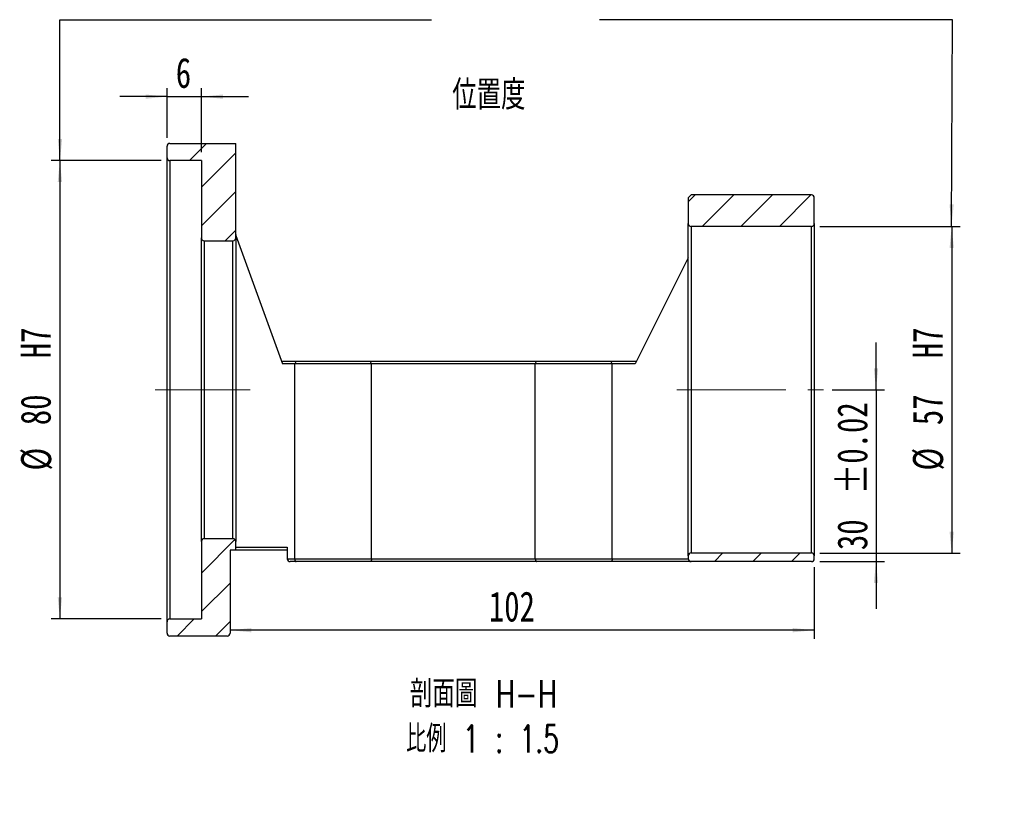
# Model space of a CAD drawing. Header units: millimetres. Extents: x 35 to 263, y -1 to 199.
# Tile 2 of 4: x 148 to 263, y -1 to 90. Entities that reach past the tile are written whole.
import ezdxf

# ---------------------------------------------------------------- set-up
doc = ezdxf.new("R2010")
doc.units = ezdxf.units.MM
doc.linetypes.add('CENTERX2', pattern=[20.32, 12.7, -2.54, 2.54, -2.54])
doc.layers.add('FORMAT', color=7, linetype='Continuous')
doc.styles.add('SLDTEXTSTYLE0', font='TXT', dxfattribs={"width": 0.75})
doc.styles.add('SLDTEXTSTYLE1', font='TXT', dxfattribs={"width": 0.75, "bigfont": 'bigfont'})
doc.styles.add('SLDTEXTSTYLE3', font='TXT', dxfattribs={"width": 0.675, "bigfont": 'bigfont'})
doc.dimstyles.new('SLDDIMSTYLE3', dxfattribs={"dimtxt": 3.5, "dimasz": 2.5, "dimexe": 0, "dimexo": 0.0625, "dimgap": 0.875, "dimtad": 1, "dimlfac": 1.5, "dimrnd": 1e-09, "dimzin": 12, "dimdsep": 46, "dimtxsty": 'SLDTEXTSTYLE0', "dimsah": 1, "dimcen": 0.09, "dimadec": 0, "dimazin": 3, "dimtfac": 1, "dimtofl": 0, "dimtmove": 0, "dimatfit": 3, "dimfxl": 1, "dimfrac": 2, "dimtolj": 1, "dimtzin": 12, "dimarcsym": 0})
doc.dimstyles.new('SLDDIMSTYLE4', dxfattribs={"dimtxt": 3.5, "dimasz": 2.5, "dimexe": 0, "dimexo": 0.0625, "dimgap": 0.875, "dimtad": 1, "dimlfac": 1.5, "dimrnd": 1e-09, "dimzin": 12, "dimdsep": 46, "dimtxsty": 'SLDTEXTSTYLE0', "dimsah": 1, "dimcen": 0.09, "dimadec": 0, "dimazin": 3, "dimtol": 1, "dimtp": 0.02, "dimtm": 0.02, "dimtfac": 1, "dimtmove": 0, "dimatfit": 0, "dimfxl": 1, "dimfrac": 2, "dimtolj": 1, "dimarcsym": 0})
doc.dimstyles.new('SLDDIMSTYLE5', dxfattribs={"dimtxt": 3.5, "dimasz": 2.5, "dimexe": 0, "dimexo": 0.0625, "dimgap": 0.875, "dimtad": 1, "dimlfac": 1.5, "dimrnd": 1e-09, "dimzin": 12, "dimdsep": 46, "dimtxsty": 'SLDTEXTSTYLE0', "dimsah": 1, "dimcen": 0.09, "dimadec": 0, "dimazin": 3, "dimtfac": 1, "dimtmove": 0, "dimatfit": 0, "dimfxl": 1, "dimfrac": 2, "dimtolj": 1, "dimtzin": 12, "dimarcsym": 0})

# ---------------------------------------------------------------- blocks, each defined once
blk = doc.blocks.new('_D_1')
at = {"layer": 'FORMAT', "color": 7}
for p, q in [((164.69, 73.68), (151.89, 73.68)), ((152.89, 73.68), (152.89, 20.35)), ((164.69, 20.35), (151.89, 20.35))]:
    blk.add_line(p, q, dxfattribs=at)
for points in [[(152.89, 73.68), (152.64, 71.18), (153.14, 71.18)], [(152.89, 20.35), (153.14, 22.85), (152.64, 22.85)]]:
    blk.add_solid(points, dxfattribs=at)
at = {"layer": 'FORMAT', "color": 7, "char_height": 3.5, "attachment_point": 1, "rotation": 90, "style": 'SLDTEXTSTYLE0'}
for s, insert in [('H7', (148.32, 50.68)), ('80', (148.32, 42.89)), ('%%c', (148.37, 37.61))]:
    blk.add_mtext(s, dxfattribs=dict(at, insert=insert))
blk = doc.blocks.new('_D_2')
at = {"layer": 'FORMAT', "color": 7}
for p, q in [((247.88, 47.01), (247.88, 52.51)), ((242.76, 47.01), (248.88, 47.01)), ((247.88, 47.01), (247.88, 27.01)), ((241.36, 27.01), (248.88, 27.01)), ((247.88, 27.01), (247.88, 21.51))]:
    blk.add_line(p, q, dxfattribs=at)
for points in [[(247.88, 47.01), (248.13, 49.51), (247.63, 49.51)], [(247.88, 27.01), (247.63, 24.51), (248.13, 24.51)]]:
    blk.add_solid(points, dxfattribs=at)
at = {"layer": 'FORMAT', "color": 7, "char_height": 3.5, "attachment_point": 1, "rotation": 90, "style": 'SLDTEXTSTYLE0'}
for s, insert in [('±0.02', (243.37, 34.84)), ('30', (243.37, 28.35))]:
    blk.add_mtext(s, dxfattribs=dict(at, insert=insert))
blk = doc.blocks.new('_D_3')
at = {"layer": 'FORMAT', "color": 7}
for p, q in [((241.36, 66.01), (257.69, 66.01)), ((256.69, 66.01), (256.69, 28.01)), ((241.36, 28.01), (257.69, 28.01))]:
    blk.add_line(p, q, dxfattribs=at)
for points in [[(256.69, 66.01), (256.44, 63.51), (256.94, 63.51)], [(256.69, 28.01), (256.94, 30.51), (256.44, 30.51)]]:
    blk.add_solid(points, dxfattribs=at)
at = {"layer": 'FORMAT', "color": 7, "char_height": 3.5, "attachment_point": 1, "rotation": 90, "style": 'SLDTEXTSTYLE0'}
for s, insert in [('H7', (252.13, 50.68)), ('57', (252.13, 42.89)), ('%%c', (252.18, 37.61))]:
    blk.add_mtext(s, dxfattribs=dict(at, insert=insert))
blk = doc.blocks.new('_D_4')
at = {"layer": 'FORMAT', "color": 7}
for p, q in [((165.36, 76.35), (165.36, 82.13)), ((169.36, 74.68), (169.36, 82.13)), ((165.36, 81.13), (159.86, 81.13)), ((165.36, 81.13), (169.36, 81.13)), ((169.36, 81.13), (174.86, 81.13))]:
    blk.add_line(p, q, dxfattribs=at)
for points in [[(165.36, 81.13), (162.86, 81.38), (162.86, 80.88)], [(169.36, 81.13), (171.86, 80.88), (171.86, 81.38)]]:
    blk.add_solid(points, dxfattribs=at)
at = {"layer": 'FORMAT', "color": 7, "insert": (166.38, 85.65), "char_height": 3.5, "attachment_point": 1, "style": 'SLDTEXTSTYLE0'}
blk.add_mtext('6', dxfattribs=at)
blk = doc.blocks.new('_D_5')
at = {"layer": 'FORMAT', "color": 7}
for p, q in [((240.69, 26.35), (240.69, 18.03)), ((240.69, 19.03), (172.69, 19.03))]:
    blk.add_line(p, q, dxfattribs=at)
for points in [[(172.69, 19.03), (175.19, 18.78), (175.19, 19.28)], [(240.69, 19.03), (238.19, 19.28), (238.19, 18.78)]]:
    blk.add_solid(points, dxfattribs=at)
at = {"layer": 'FORMAT', "color": 7, "insert": (202.82, 23.54), "char_height": 3.5, "attachment_point": 1, "style": 'SLDTEXTSTYLE0'}
blk.add_mtext('102', dxfattribs=at)
blk = doc.blocks.new('SW_NOTE_1')
at = {"layer": 'FORMAT', "color": 0, "char_height": 3.175, "attachment_point": 2}
for s, insert, style in [('\\M+19655\\M+196CA\\M+19AA4 H-H', (10.42, 4.09), 'SLDTEXTSTYLE1'), ('\\M+194E4\\M+197E1 1 : 1.5', (10.32, -1.14), 'SLDTEXTSTYLE3')]:
    blk.add_mtext(s, dxfattribs=dict(at, insert=insert, style=style))

msp = doc.modelspace()

# ---------------------------------------------------------------- hatches: boundary and pattern name
at = {"linetype": 'Continuous', "lineweight": 18}
h = msp.add_hatch(dxfattribs=at)
h.set_pattern_fill('ANSI31', style=0)
edge = h.paths.add_edge_path(flags=0)
edge.add_line((165.3609, 75.3482), (165.3609, 74.0149))
edge.add_arc((165.6942, 74.0149), 0.3333, 180, 270)
edge.add_line((165.6942, 73.6815), (169.3609, 73.6815))
edge.add_line((169.3609, 73.6815), (169.3609, 64.6815))
edge.add_arc((169.6942, 64.6815), 0.3333, 180, 270)
edge.add_line((169.6942, 64.3482), (173.0276, 64.3482))
edge.add_arc((173.0276, 64.6815), 0.3333, 270, 360)
edge.add_line((173.3609, 64.6815), (173.3609, 75.6815))
edge.add_line((173.3609, 75.6815), (165.6942, 75.6815))
edge.add_arc((165.6942, 75.3482), 0.3333, 90, 180)
h = msp.add_hatch(dxfattribs=at)
h.set_pattern_fill('ANSI31', style=0)
edge = h.paths.add_edge_path(flags=0)
edge.add_line((226.3609, 66.0149), (240.3609, 66.0149))
edge.add_arc((240.3609, 66.3482), 0.3333, 270, 360)
edge.add_line((240.6942, 66.3482), (240.6942, 69.3482))
edge.add_arc((240.3609, 69.3482), 0.3333, 0, 90)
edge.add_line((240.3609, 69.6815), (226.3609, 69.6815))
edge.add_line((226.3609, 69.6815), (226.0276, 69.3482))
edge.add_line((226.0276, 69.3482), (226.0276, 66.3482))
edge.add_arc((226.3609, 66.3482), 0.3333, 180, 270)
h = msp.add_hatch(dxfattribs=at)
h.set_pattern_fill('ANSI31', style=0)
edge = h.paths.add_edge_path(flags=0)
edge.add_line((165.3609, 20.0149), (165.3609, 18.6815))
edge.add_arc((165.6942, 18.6815), 0.3333, 180, 270)
edge.add_line((165.6942, 18.3482), (172.3609, 18.3482))
edge.add_arc((172.3609, 18.6815), 0.3333, 270, 360)
edge.add_line((172.6942, 18.6815), (172.6942, 28.3482))
edge.add_line((172.6942, 28.3482), (173.3609, 28.3482))
edge.add_line((173.3609, 28.3482), (173.3609, 29.3482))
edge.add_arc((173.0276, 29.3482), 0.3333, 0, 90)
edge.add_line((173.0276, 29.6815), (169.6942, 29.6815))
edge.add_arc((169.6942, 29.3482), 0.3333, 90, 180)
edge.add_line((169.3609, 29.3482), (169.3609, 20.3482))
edge.add_line((169.3609, 20.3482), (165.6942, 20.3482))
edge.add_arc((165.6942, 20.0149), 0.3333, 90, 180)
h = msp.add_hatch(dxfattribs=at)
h.set_pattern_fill('ANSI31', style=0)
edge = h.paths.add_edge_path(flags=0)
edge.add_line((226.3609, 27.0149), (240.3609, 27.0149))
edge.add_arc((240.3609, 27.3482), 0.3333, 270, 360)
edge.add_line((240.6942, 27.3482), (240.6942, 27.6815))
edge.add_arc((240.3609, 27.6815), 0.3333, 0, 90)
edge.add_line((240.3609, 28.0149), (226.3609, 28.0149))
edge.add_arc((226.3609, 27.6815), 0.3333, 90, 180)
edge.add_line((226.0276, 27.6815), (226.0276, 27.3482))
edge.add_arc((226.3609, 27.3482), 0.3333, 180, 270)

# ---------------------------------------------------------------- linework, layer by layer
at = {"color": 7, "linetype": 'Continuous', "lineweight": 25}
for p, q in [((165.6942, 75.6815), (173.3609, 75.6815)), ((173.3609, 64.6815), (173.3609, 75.6815)), ((165.3609, 74.0149), (165.3609, 75.3482)), ((165.3609, 20.0149), (165.3609, 74.0149)), ((169.3609, 73.6815), (165.6942, 73.6815)), ((165.6942, 73.6815), (165.6942, 20.3482)), ((169.3609, 73.6815), (169.3609, 64.6815)), ((226.3609, 69.6815), (226.0276, 69.3482)), ((226.0276, 69.3482), (226.0276, 66.3482)), ((240.3609, 69.6815), (226.3609, 69.6815)), ((240.6942, 66.3482), (240.6942, 69.3482)), ((226.0276, 47.0149), (226.0276, 66.3482)), ((240.3609, 66.0149), (226.3609, 66.0149)), ((226.3609, 66.0149), (226.3609, 28.0149)), ((240.3609, 28.0149), (240.3609, 66.0149)), ((240.6942, 66.3482), (240.6942, 27.6815)), ((169.3609, 29.3482), (169.3609, 64.6815)), ((169.6942, 64.3482), (173.0276, 64.3482)), ((169.6942, 64.3482), (169.6942, 29.6815)), ((173.0276, 29.6815), (173.0276, 64.3482)), ((173.3609, 64.6815), (173.3609, 29.3482)), ((173.381, 64.9597), (178.8155, 50.0149)), ((226.0276, 62.3482), (219.8609, 50.0149)), ((178.6942, 50.3482), (180.3737, 50.3482)), ((180.2221, 50.0149), (178.8155, 50.0149)), ((189.1664, 50.0149), (180.2221, 50.0149)), ((180.2221, 27.3482), (180.2221, 50.0149)), ((180.3737, 50.3482), (189.0147, 50.3482)), ((189.0147, 50.3482), (208.3737, 50.3482)), ((189.1664, 27.3482), (189.1664, 50.0149)), ((208.2221, 50.0149), (189.1664, 50.0149)), ((217.1664, 50.0149), (208.2221, 50.0149)), ((208.2221, 27.3482), (208.2221, 50.0149)), ((208.3737, 50.3482), (217.0147, 50.3482)), ((217.0147, 50.3482), (220.0276, 50.3482)), ((217.1664, 27.3482), (217.1664, 50.0149)), ((219.8609, 50.0149), (217.1664, 50.0149)), ((226.0276, 27.6815), (226.0276, 47.0149)), ((169.3609, 29.3482), (169.3609, 20.3482)), ((173.0276, 29.6815), (169.6942, 29.6815)), ((173.3609, 28.3482), (173.3609, 29.3482)), ((173.3609, 28.6815), (179.3609, 28.6815)), ((179.3609, 28.6815), (179.3609, 27.3482)), ((172.6942, 28.3482), (172.6942, 18.6815)), ((173.3609, 28.3482), (172.6942, 28.3482)), ((179.3609, 28.3482), (173.3609, 28.3482)), ((226.0276, 27.6815), (226.0276, 27.3482)), ((226.3609, 28.0149), (240.3609, 28.0149)), ((240.6942, 27.3482), (240.6942, 27.6815)), ((179.3609, 27.3482), (180.2221, 27.3482)), ((180.3737, 27.0149), (179.6942, 27.0149)), ((180.2221, 27.3482), (189.1664, 27.3482)), ((189.0147, 27.0149), (180.3737, 27.0149)), ((208.3737, 27.0149), (189.0147, 27.0149)), ((189.1664, 27.3482), (208.2221, 27.3482)), ((208.2221, 27.3482), (217.1664, 27.3482)), ((217.0147, 27.0149), (208.3737, 27.0149)), ((226.3609, 27.0149), (217.0147, 27.0149)), ((217.1664, 27.3482), (226.0276, 27.3482)), ((240.3609, 27.0149), (226.3609, 27.0149)), ((165.3609, 18.6815), (165.3609, 20.0149)), ((165.6942, 20.3482), (169.3609, 20.3482)), ((172.3609, 18.3482), (165.6942, 18.3482))]:
    msp.add_line(p, q, dxfattribs=at)
for centre, start, end in [((165.6942, 75.3482), 90, 180), ((165.6942, 74.0149), 180, 270), ((240.3609, 69.3482), 0, 90), ((226.3609, 66.3482), 180, 270), ((240.3609, 66.3482), 270, 0), ((169.6942, 64.6815), 180, 270), ((173.0276, 64.6815), 270, 0), ((173.6942, 65.0736), 180, 199.983107), ((169.6942, 29.3482), 90, 180), ((173.0276, 29.3482), 0, 90), ((226.3609, 27.6815), 90, 180), ((240.3609, 27.6815), 0, 90), ((179.6942, 27.3482), 180, 270), ((226.3609, 27.3482), 180, 270), ((240.3609, 27.3482), 270, 0), ((165.6942, 20.0149), 90, 180), ((165.6942, 18.6815), 180, 270), ((172.3609, 18.6815), 270, 0)]:
    msp.add_arc(centre, 0.3333, start, end, dxfattribs=at)
for points in [[(180.3737, 50.3482), (180.3224, 50.2373), (180.2719, 50.1262), (180.2221, 50.0149)], [(189.1664, 50.0149), (189.1166, 50.1262), (189.0661, 50.2373), (189.0147, 50.3482)], [(208.2221, 50.0149), (208.2719, 50.1262), (208.3224, 50.2373), (208.3737, 50.3482)], [(217.1664, 50.0149), (217.1166, 50.1262), (217.0661, 50.2373), (217.0147, 50.3482)]]:
    msp.add_open_spline(points, degree=3, dxfattribs=at)
for points in [[(180.2221, 27.3482), (180.2221, 27.2557), (180.2402, 27.1669), (180.2969, 27.0471), (180.3355, 27.0149), (180.3737, 27.0149)], [(189.1664, 27.3482), (189.1664, 27.2557), (189.1483, 27.1669), (189.0916, 27.0471), (189.053, 27.0149), (189.0147, 27.0149)], [(208.2221, 27.3482), (208.2221, 27.2557), (208.2402, 27.1669), (208.2969, 27.0471), (208.3355, 27.0149), (208.3737, 27.0149)], [(217.1664, 27.3482), (217.1664, 27.2557), (217.1483, 27.1669), (217.0916, 27.0471), (217.053, 27.0149), (217.0147, 27.0149)]]:
    msp.add_open_spline(points, degree=3, knots=[0, 0, 0, 0, 0.5, 0.5, 1, 1, 1, 1], dxfattribs=at)
at = {"layer": 'FORMAT', "color": 7}
for p, q in [((152.8998, 73.6815), (152.8998, 90.084)), ((152.8998, 90.084), (196.1353, 90.084)), ((256.7681, 90.084), (215.6848, 90.084)), ((256.6704, 66.1094), (256.7681, 90.084))]:
    msp.add_line(p, q, dxfattribs=at)
at = {"layer": 'FORMAT', "color": 7, "linetype": 'CENTERX2', "lineweight": 18}
for p, q in [((175.0276, 47.0149), (163.991, 47.0149)), ((224.6923, 47.0149), (241.7636, 47.0149))]:
    msp.add_line(p, q, dxfattribs=at)
at = {"layer": 'FORMAT', "color": 7}
for points in [[(152.8998, 73.6815), (153.1498, 76.1815), (152.6498, 76.1815)], [(256.6704, 66.1094), (256.9306, 68.6084), (256.4306, 68.6104)]]:
    msp.add_solid(points, dxfattribs=at)

# ---------------------------------------------------------------- block references
at = {"layer": 'FORMAT'}
msp.add_blockref('SW_NOTE_1', (191.7617, 9.1275), dxfattribs=at)

# ---------------------------------------------------------------- texts
at = {"layer": 'FORMAT', "color": 7, "insert": (198.5636, 83.0543), "char_height": 3.439583, "attachment_point": 1, "style": 'SLDTEXTSTYLE1'}
msp.add_mtext('\\M+188CA\\M+19275\\M+19378', dxfattribs=at)

# ---------------------------------------------------------------- dimensions: what is measured, and where the dimension line sits
at = {"layer": 'FORMAT', "color": 7}
for base, p1, p2, dimstyle, picture, middle in [((169.3609, 81.1339), (165.3609, 75.3482), (169.3609, 73.6815), 'SLDDIMSTYLE5', '_D_4', (167.6741, 81.1339)), ((172.6942, 19.0282), (240.6942, 27.3482), (172.6942, 18.6815), 'SLDDIMSTYLE3', '_D_5', (206.6942, 19.0282))]:
    dim = msp.add_linear_dim(base=base, p1=p1, p2=p2, dimstyle=dimstyle, dxfattribs=at)
    dim.commit()
    dim.dimension.update_dxf_attribs({"geometry": picture, "text_midpoint": middle, "dimtype": 160})
for base, p1, p2, picture, middle in [((152.8861, 20.3482), (165.6942, 73.6815), (165.6942, 20.3482), '_D_1', (152.8861, 47.0149)), ((256.6942, 28.0149), (240.3609, 66.0149), (240.3609, 28.0149), '_D_3', (256.6942, 47.0149))]:
    dim = msp.add_linear_dim(base=base, p1=p1, p2=p2, angle=90, text='%%c<>  H7', dimstyle='SLDDIMSTYLE3', dxfattribs=at)
    dim.commit()
    dim.dimension.update_dxf_attribs({"geometry": picture, "text_midpoint": middle, "dimtype": 160})
dim = msp.add_linear_dim(base=(247.8848, 27.0149), p1=(241.7636, 47.0149), p2=(240.3609, 27.0149), angle=90, dimstyle='SLDDIMSTYLE4', dxfattribs=at)
dim.commit()
dim.dimension.update_dxf_attribs({"geometry": '_D_2', "text_midpoint": (247.8848, 37.3932), "dimtype": 160})

doc.saveas('drawing.dxf')
